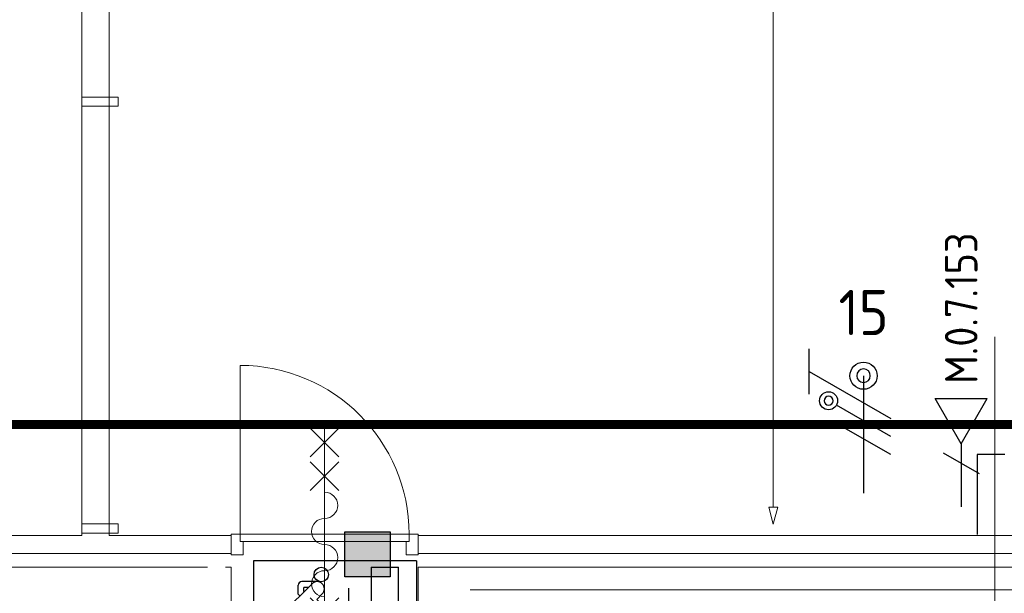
# Model space of a CAD drawing. Header units: millimetres. Extents: x -39149 to 267781, y -2340 to 58540.
# Tile 173 of 244: x 37822 to 43264, y 15280 to 18454. Entities that reach past the tile are written whole.
import ezdxf
from ezdxf.enums import TextEntityAlignment as Align

# ---------------------------------------------------------------- set-up
doc = ezdxf.new("R2010")
doc.units = ezdxf.units.MM
doc.header["$LTSCALE"] = 100
doc.header["$MEASUREMENT"] = 0
doc.linetypes.add('B0605', pattern=[141, 70, -35, 1, -35])
doc.linetypes.add('CENTER', pattern=[20, 12.5, -2.5, 2.5, -2.5])
for name, color, linetype in [('00  Bestaand', 7, 'Continuous'), ('00  Bestaand Deuren', 7, 'Continuous'), ('00  Bestaande kolommen', 7, 'Continuous'), ('00  Bestaande kolommen Deuren', 7, 'Continuous'), ('73 Keuken', 7, 'Continuous'), ('A Stramien', 7, 'Continuous'), ('AL$1A---_ALGEMEEN', 8, 'Continuous'), ('AL$1A---_ALGEMEEN--bestaand', 9, 'Continuous'), ('CCTV', 7, 'Continuous'), ('EL6222--_KRACHT_230', 3, 'Continuous'), ('EL6321--_NOODLICHT_DECEN', 3, 'Continuous'), ('EL6441--_DATACOM', 3, 'Continuous'), ('I-BEV', 7, 'Continuous'), ('INDELING--bestaand', 7, 'Continuous')]:
    doc.layers.add(name, color=color, linetype=linetype)
doc.styles.add('BURO-018', font='isocp.shx', dxfattribs={"height": 180})
doc.styles.add('BURO-025', font='isocp.shx', dxfattribs={"height": 250})
doc.styles.add('GENERATED_STYLE_3', font='swiss.ttf', dxfattribs={"width": 0.96})

# ---------------------------------------------------------------- blocks, each defined once
blk = doc.blocks.new('D1a bi h 14_14')
at = {"layer": '00  Bestaand Deuren', "color": 8, "linetype": 'Continuous', "lineweight": 0}
for p, q in [((-467, 0), (-467, 934)), ((-79.2, 429), (79.2, 587.4)), ((-79.2, 587.4), (79.2, 429)), ((0, 587.4), (0, -701.4)), ((-79.2, 241.7), (79.2, 400.2)), ((-79.2, 400.2), (79.2, 241.7)), ((-517, 0), (-450, 0)), ((-517, 0), (-517, -114)), ((-467, 0), (467, 0)), ((-467, -40), (-467, 0)), ((450, 0), (517, 0)), ((467, 0), (467, -40)), ((517, -114), (517, 0)), ((-517, -7), (-517, -107)), ((467, -40), (-467, -40)), ((-450, -40), (-450, -114)), ((450, -40), (450, -114)), ((517, -7), (517, -107)), ((517, -7), (517, -107)), ((-517, -114), (-450, -114)), ((450, -114), (517, -114)), ((-79.2, -352.2), (79.2, -510.7)), ((-79.2, -510.7), (79.2, -352.2)), ((-79.2, -701.4), (79.2, -543)), ((-79.2, -543), (79.2, -701.4))]:
    blk.add_line(p, q, dxfattribs=at)
for centre, radius, start, end in [((-467, 0), 934, 0, 90), ((0, 160), 72.3, 270, 90), ((0, 15.3), 72.3, 90, 270), ((0, -129.3), 72.3, 270, 90), ((0, -274), 72.3, 90, 270)]:
    blk.add_arc(centre, radius, start, end, dxfattribs=at)
blk = doc.blocks.new('Wall_63_7', base_point=(35674.9, 15600))
at = {"layer": '00  Bestaand', "color": 8, "linetype": 'Continuous', "lineweight": 0}
for p, q in [((38166.1, 15600), (35674.9, 15600)), ((38990.3, 15600), (38316.1, 15600)), ((38990.3, 15600), (38990.3, 15500)), ((40024.3, 15600), (40024.3, 15500)), ((40024.3, 15600), (40024.3, 15500)), ((43500.1, 15600), (40024.3, 15600)), ((35774.9, 15500), (38990.3, 15500)), ((40024.3, 15500), (43400.1, 15500))]:
    blk.add_line(p, q, dxfattribs=at)
at = {"layer": '00  Bestaand Deuren', "color": 1, "linetype": 'Continuous', "lineweight": 0, "zscale": 1000}
blk.add_blockref('D1a bi h 14_14', (39507.3, 15607), dxfattribs=at)
blk = doc.blocks.new('Empty Door_6')
at = {"layer": '00  Bestaande kolommen Deuren', "color": 8, "linetype": 'Continuous', "lineweight": 0}
for p, q in [((-517, -7), (-517, -257)), ((517, -7), (517, -257))]:
    blk.add_line(p, q, dxfattribs=at)
blk = doc.blocks.new('Wall_67_7', base_point=(36099.9, 15175))
at = {"layer": '00  Bestaande kolommen', "color": 8, "linetype": 'Continuous', "lineweight": 0}
for p, q in [((38860.1, 15425), (35849.9, 15425)), ((38990.3, 15425), (38960.1, 15425)), ((43325.1, 15425), (40024.3, 15425))]:
    blk.add_line(p, q, dxfattribs=at)
at = {"layer": '00  Bestaande kolommen Deuren', "color": 1, "linetype": 'Continuous', "lineweight": 0, "zscale": 1000, "rotation": 180}
blk.add_blockref('Empty Door_6', (39507.3, 15168), dxfattribs=at)
blk = doc.blocks.new('Wall_81_7', base_point=(38241.1, 15600))
at = {"layer": '00  Bestaand', "color": 8, "linetype": 'Continuous', "lineweight": 0}
for p, q in [((38316.1, 22354), (38166.1, 22354)), ((38166.1, 22354), (38166.1, 15600)), ((38316.1, 15600), (38316.1, 22354))]:
    blk.add_line(p, q, dxfattribs=at)
blk = doc.blocks.new('Wall_315_7', base_point=(38166.1, 17975))
at = {"layer": '00  Bestaand', "color": 8, "linetype": 'Continuous', "lineweight": 0}
for p, q in [((38366.1, 18025), (38166.1, 18025)), ((38166.1, 18025), (38166.1, 17975)), ((38366.1, 17975), (38366.1, 18025)), ((38166.1, 17975), (38366.1, 17975))]:
    blk.add_line(p, q, dxfattribs=at)
blk = doc.blocks.new('Wall_316_7', base_point=(38166.1, 15613.8))
at = {"layer": '00  Bestaand', "color": 8, "linetype": 'Continuous', "lineweight": 0}
for p, q in [((38366.1, 15663.8), (38166.1, 15663.8)), ((38166.1, 15663.8), (38166.1, 15613.8)), ((38366.1, 15613.8), (38366.1, 15663.8)), ((38166.1, 15613.8), (38366.1, 15613.8))]:
    blk.add_line(p, q, dxfattribs=at)
blk = doc.blocks.new('Line_16_7', base_point=(41987.4, 27545.5))
at = {"layer": '73 Keuken', "color": 8, "linetype": 'Continuous', "lineweight": 0}
for p, q in [((41987.4, 27452.2), (41987.4, 15756.3)), ((41987.4, 15663), (41962.4, 15756.3)), ((41962.4, 15756.3), (42012.4, 15756.3)), ((41987.4, 15663), (42012.4, 15756.3))]:
    blk.add_line(p, q, dxfattribs=at)
blk = doc.blocks.new('Standard grid marker_6')
at = {"layer": 'A Stramien', "color": 8, "linetype": 'B0605', "lineweight": 0}
blk.add_line((4000, 0), (54000, 0), dxfattribs=at)
at = {"layer": 'A Stramien', "color": 4, "lineweight": 0, "style": 'GENERATED_STYLE_3'}
blk.add_attdef('AC_MARKERTEXT_1', text='', height=100, dxfattribs=at).set_placement((-139.2, -80), align=Align.BOTTOM_LEFT)
blk = doc.blocks.new('Standard grid marker_17')
at = {"layer": 'A Stramien', "color": 8, "linetype": 'B0605', "lineweight": 0}
blk.add_line((4000, 0), (46394.8, 0), dxfattribs=at)
at = {"layer": 'A Stramien', "color": 4, "lineweight": 0, "style": 'GENERATED_STYLE_3'}
blk.add_attdef('AC_MARKERTEXT_1', text='', height=100, rotation=90, dxfattribs=at).set_placement((-20, -52.3), align=Align.BOTTOM_LEFT)
blk = doc.blocks.new('Line_16_8', base_point=(41987.4, 27545.5))
at = {"layer": '73 Keuken', "color": 8, "linetype": 'Continuous', "lineweight": 0}
for p, q in [((41987.4, 27452.2), (41987.4, 15756.3)), ((41987.4, 15663), (41962.4, 15756.3)), ((41962.4, 15756.3), (42012.4, 15756.3)), ((41987.4, 15663), (42012.4, 15756.3))]:
    blk.add_line(p, q, dxfattribs=at)
blk = doc.blocks.new('1115C2I')
at = {"layer": 'AL$1A---_ALGEMEEN', "color": 0, "linetype": 'Continuous'}
for p, q in [((4.5, 5.5), (-4.5, 5.5)), ((-4.5, 1), (-4.5, 5.5)), ((4.5, 1), (4.5, 5.5)), ((-2, 5.15), (-3.5, 5.15)), ((-3.5, 5.15), (-3.5, 1.35)), ((-2, 1.35), (-2, 5.15)), ((0.76, 4.11), (0.76, 4.91)), ((1.24, 4.309), (1.24, 4.91)), ((1.374, 3.496), (0.76, 4.11)), ((1.24, 4.309), (1.94, 3.609)), ((1.271, 2.261), (2.88, 3.87)), ((1.94, 3.609), (2.681, 4.35)), ((2.681, 4.35), (3.52, 4.35)), ((2.88, 3.87), (3.52, 3.87)), ((0.646, 3.489), (1.007, 3.128)), ((0.872, 3.715), (1.233, 3.354)), ((1.233, 3.354), (1.374, 3.496)), ((0.705, 2.827), (1.007, 3.128)), ((1.94, 2.93), (2.04, 2.83)), ((2.04, 2.83), (2.04, 2.344)), ((1.474, 2.464), (1.72, 2.464)), ((1.714, 2.704), (1.72, 2.697)), ((1.72, 2.697), (1.72, 2.464)), ((0.988, 2.144), (1.84, 2.144)), ((-2, 1.35), (-3.5, 1.35)), ((-4.5, 1), (4.5, 1))]:
    blk.add_line(p, q, dxfattribs=at)
blk.add_lwpolyline([(-0.75, 2.5), (-0.75, 4)], dxfattribs=at)
blk.add_circle((0.76, 1.75), 0.4, dxfattribs=at)
for centre, radius, start, end in [((1, 4.91), 0.24, 0, 180), ((3.52, 4.11), 0.24, 270, 90), ((0.759, 3.602), 0.16, 45, 225), ((0.988, 2.544), 0.4, 135, 315), ((1.84, 2.344), 0.2, 270, 0)]:
    blk.add_arc(centre, radius, start, end, dxfattribs=at)
at = {"layer": 'AL$1A---_ALGEMEEN', "color": 0, "linetype": 'Continuous', "style": 'BURO-018'}
for tag, p in [('CIRCUIT', (0, 12.167)), ('PANEL', (0, 12.167)), ('SUBCIRCUIT', (4.5, 12.167)), ('LIGHTFIXTURECODE', (0, 8))]:
    blk.add_attdef(tag, text='', height=1.8, dxfattribs=at).set_placement(p, align=Align.MIDDLE)
blk = doc.blocks.new('7014')
at = {"layer": 'AL$1A---_ALGEMEEN--bestaand', "color": 0, "linetype": 'Continuous'}
for p, q in [((-1.25, -1.25), (-1.25, 1.25)), ((-1.25, 1.25), (1.25, 1.25)), ((1.25, 1.25), (1.25, -1.25)), ((1.25, -1.25), (-1.25, -1.25))]:
    blk.add_line(p, q, dxfattribs=at)
blk.add_solid([(1.25, 1.25), (1.25, -1.25), (-1.25, 1.25), (-1.25, -1.25)], dxfattribs=at)
blk = doc.blocks.new('E00152')
at = {"color": 0, "linetype": 'Continuous'}
for p, q in [((-1.443, 7), (1.443, 7)), ((0, 4.5), (-1.443, 7)), ((0, 4.5), (1.443, 7)), ((0, 4.5), (0, 1)), ((-1, 4), (1, 2.845))]:
    blk.add_line(p, q, dxfattribs=at)
at = {"color": 7, "style": 'BURO-018'}
for tag, p in [('COMMENT1', (0, 12)), ('DATACOM1', (0, 9))]:
    blk.add_attdef(tag, text='', height=1.8, dxfattribs=at).set_placement(p, align=Align.MIDDLE)
at = {"color": 0, "style": 'BURO-018'}
blk.add_attdef('TEXT1', text='', height=1.8, dxfattribs=at).set_placement((2.5, 6), align=Align.MIDDLE)
at = {"color": 0, "linetype": 'Continuous', "style": 'BURO-018', "flags": 1}
blk.add_attdef('ARTICLECODE', text='', height=1.8, dxfattribs=at).set_placement((0, 0), align=Align.MIDDLE)
blk = doc.blocks.new('E00078')
at = {"layer": 'AL$1A---_ALGEMEEN--bestaand', "color": 0, "linetype": 'Continuous'}
for p, q in [((-3, 6.482), (-3, 8.982)), ((-3, 7.732), (1.5, 5.134)), ((0, 7.5), (0, 1)), ((1.5, 4.134), (-1.5, 5.866)), ((1.5, 3.134), (-1.5, 4.866))]:
    blk.add_line(p, q, dxfattribs=at)
for points in [[(-0.375, 7.5, 1), (0.375, 7.5, 1)], [(-2.183, 6.116, 1), (-1.683, 6.116, 1)]]:
    blk.add_lwpolyline(points, format="xyb", close=True, dxfattribs=at)
for centre, radius in [((0, 7.5), 0.75), ((-1.933, 6.116), 0.5)]:
    blk.add_circle(centre, radius, dxfattribs=at)
at = {"layer": 'AL$1A---_ALGEMEEN--bestaand', "color": 0, "linetype": 'Continuous', "style": 'BURO-018'}
for tag, p in [('CIRCUIT', (0, 11)), ('PANEL', (0, 11)), ('SUBCIRCUIT', (4.5, 11))]:
    blk.add_attdef(tag, text='', height=1.8, dxfattribs=at).set_placement(p, align=Align.MIDDLE)
at = {"layer": 'AL$1A---_ALGEMEEN--bestaand', "color": 0, "linetype": 'Continuous', "style": 'BURO-018', "flags": 1}
for tag, p in [('POWERCODE', (13, 11)), ('ARTICLECODE', (0, 0))]:
    blk.add_attdef(tag, text='', height=1.8, dxfattribs=at).set_placement(p, align=Align.MIDDLE)

msp = doc.modelspace()

# ---------------------------------------------------------------- linework, layer by layer
at = {"layer": 'CCTV', "linetype": 'Continuous'}
for p, q in [((43268.2, 16049), (43114.9, 16049)), ((43114.9, 16049), (43114.9, 15605))]:
    msp.add_line(p, q, dxfattribs=at)
at = {"layer": 'CCTV', "color": 2, "linetype": 'Continuous'}
for p, q in [((43268.2, 16049), (43114.9, 16049)), ((43114.9, 16049), (43114.9, 15605))]:
    msp.add_line(p, q, dxfattribs=at)
at = {"layer": 'INDELING--bestaand', "linetype": 'CENTER', "const_width": 50}
msp.add_lwpolyline([(-5556.7, 16215), (-5205.7, 16215), (52063.8, 16215)], dxfattribs=at)

# ---------------------------------------------------------------- block references
at = {"layer": '00  Bestaand', "color": 1, "lineweight": 0}
for name, p in [('Wall_81_7', (38241.1, 15600)), ('Wall_63_7', (35674.9, 15600))]:
    msp.add_blockref(name, p, dxfattribs=at)
at = {"layer": '00  Bestaand', "color": 251, "lineweight": 0}
for name, p in [('Wall_315_7', (38166.1, 17975)), ('Wall_316_7', (38166.1, 15613.8))]:
    msp.add_blockref(name, p, dxfattribs=at)
at = {"layer": '00  Bestaande kolommen', "color": 1, "lineweight": 0}
msp.add_blockref('Wall_67_7', (36099.9, 15175), dxfattribs=at)
at = {"layer": '73 Keuken', "color": 1, "linetype": 'Continuous', "lineweight": 0}
for name in ['Line_16_7', 'Line_16_8']:
    msp.add_blockref(name, (41987.4, 27545.5), dxfattribs=at)
at = {"layer": 'A Stramien', "color": 1, "linetype": 'Continuous', "lineweight": 0, "zscale": 1000, "rotation": 270}
msp.add_blockref('Standard grid marker_17', (43211.5, 48900), dxfattribs=at)
at = {"layer": 'A Stramien', "color": 1, "linetype": 'Continuous', "lineweight": 0, "zscale": 1000}
msp.add_blockref('Standard grid marker_6', (-5988.5, 15300), dxfattribs=at)
at = {"layer": 'EL6222--_KRACHT_230', "linetype": 'Continuous'}
ref = msp.add_blockref('E00078', (42486.3, 15734), dxfattribs=dict(at, xscale=100, yscale=100, zscale=100))
ref.add_attrib('CIRCUIT', '15', dxfattribs={"layer": '0', "linetype": 'ByBlock', "height": 250, "style": 'BURO-025'}).set_placement((42486.3, 16834), align=Align.MIDDLE)
at = {"layer": 'EL6321--_NOODLICHT_DECEN', "linetype": 'Continuous'}
ref = msp.add_blockref('1115C2I', (39564.8, 15559.2), dxfattribs=dict(at, xscale=100, yscale=100, zscale=100, rotation=180))
ref.add_attrib('CIRCUIT', 'N2C', dxfattribs={"layer": '0', "linetype": 'ByBlock', "height": 250, "style": 'BURO-025'}).set_placement((39310.5, 14810.8), align=Align.MIDDLE)
ref.add_attrib('LIGHTFIXTURECODE', 'NV4', dxfattribs={"layer": '0', "linetype": 'ByBlock', "height": 250, "style": 'BURO-025'}).set_placement((39335.5, 14456.3), align=Align.MIDDLE)
at = {"layer": 'EL6441--_DATACOM', "linetype": 'Continuous'}
ref = msp.add_blockref('E00152', (43026, 15657.9), dxfattribs=dict(at, xscale=100, yscale=100, zscale=100))
ref.add_attrib('DATACOM1', 'M.0.7.153', dxfattribs={"layer": '0', "color": 1, "linetype": 'ByBlock', "height": 180, "rotation": 90, "style": 'BURO-018'}).set_placement((43026, 16857.9), align=Align.MIDDLE)
at = {"layer": 'I-BEV', "linetype": 'Continuous', "xscale": 100, "yscale": 100, "zscale": 100}
msp.add_blockref('7014', (39744.1, 15495.6), dxfattribs=at)
msp.add_blockref('7014', (39744.1, 15495.6), dxfattribs=at)

doc.saveas('drawing.dxf')
